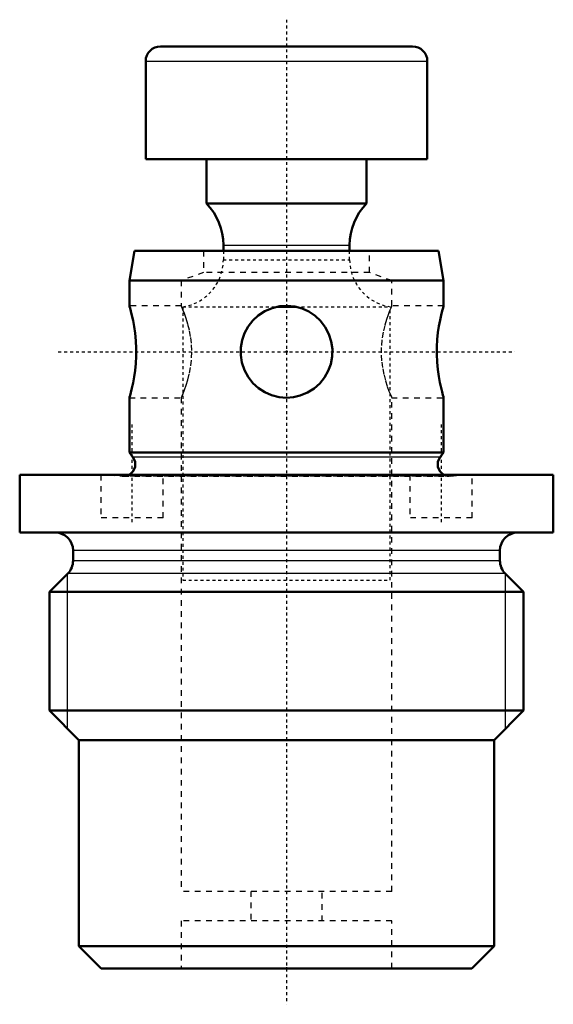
# Model space of a CAD drawing. Header units: millimetres. Extents: x -9 to 9, y -1.2 to 32.
import ezdxf

# ---------------------------------------------------------------- set-up
doc = ezdxf.new("R2010")
doc.units = ezdxf.units.MM
doc.linetypes.add('Center', pattern=[1.5, 0.45, -0.5, 0.05, -0.5])
doc.linetypes.add('Dashed', pattern=[2, 1, -1])
for name, color, linetype, lineweight in [('2d ConnectionPoints', 7, 'Continuous', 50), ('AM_0', 7, 'Continuous', 50), ('AM_4', 3, 'Continuous', 25), ('AM_5', 3, 'Continuous', 25), ('AM_7', 7, 'Center', 25), ('AM_9', 6, 'Dashed', 25)]:
    doc.layers.add(name, color=color, linetype=linetype, lineweight=lineweight)

# ---------------------------------------------------------------- blocks, each defined once
blk = doc.blocks.new('1_AMF559090_02_0_in_AMF559090_3')
at = {"layer": 'AM_0', "ltscale": 0.073846}
for p, q in [((-4.25, 31.1), (4.25, 31.1)), ((-4.75, 30.6), (-4.75, 27.3)), ((4.75, 27.3), (4.75, 30.6)), ((-4.75, 27.3), (4.75, 27.3)), ((-2.7, 27.3), (-2.7, 25.798)), ((2.7, 25.798), (2.7, 27.3)), ((-2.7, 25.798), (2.7, 25.798)), ((-2.13, 24.4), (-2.13, 24.2)), ((2.13, 24.2), (2.13, 24.4)), ((-0.297, 22.317), (0.311, 22.317))]:
    blk.add_line(p, q, dxfattribs=at)
for centre, radius, start, end in [((-4.25, 30.6), 0.5, 90, 180), ((4.25, 30.6), 0.5, 0, 90), ((-4.13, 24.4), 2, 0, 44.3568), ((4.13, 24.4), 2, 135.6432, 180)]:
    blk.add_arc(centre, radius, start, end, dxfattribs=at)
at = {"layer": 'AM_4', "ltscale": 0.073846}
for p, q in [((-4.75, 30.6), (4.75, 30.6)), ((-2.13, 24.4), (2.13, 24.4))]:
    blk.add_line(p, q, dxfattribs=at)
at = {"layer": 'AM_9', "ltscale": 0.073846}
for p, q in [((-2.13, 24.2), (-2.13, 23.9)), ((2.13, 23.9), (2.13, 24.2)), ((-2.13, 23.9), (2.13, 23.9)), ((-3.5, 22.317), (-3.5, 13.1)), ((-3.5, 22.317), (-0.297, 22.317)), ((0.311, 22.317), (3.5, 22.317)), ((3.5, 13.1), (3.5, 22.317)), ((-3.5, 13.1), (3.5, 13.1))]:
    blk.add_line(p, q, dxfattribs=at)
for centre, start, end in [((-3.73, 23.9), 278.2649, 360), ((3.73, 23.9), 180, 261.7351)]:
    blk.add_arc(centre, 1.6, start, end, dxfattribs=at)
blk = doc.blocks.new('2_AMF559090_01_0_in_AMF559090_3')
at = {"layer": 'AM_0', "ltscale": 0.189701}
for p, q in [((-5.124, 24.2), (-5.3, 23.2)), ((5.124, 24.2), (-5.124, 24.2)), ((5.3, 23.2), (5.124, 24.2)), ((-5.3, 23.2), (-5.3, 22.35)), ((5.3, 23.2), (-5.3, 23.2)), ((5.3, 22.35), (5.3, 23.2)), ((-5.3, 19.252), (-5.3, 17.4)), ((5.3, 17.4), (5.3, 19.252)), ((-5.3, 17.4), (-5.18, 17.24)), ((5.3, 17.4), (-5.3, 17.4)), ((5.18, 17.24), (5.3, 17.4)), ((-9, 16.65), (-9, 14.7)), ((9, 16.65), (-9, 16.65)), ((9, 14.7), (9, 16.65)), ((9, 14.7), (-9, 14.7)), ((-7.2, 14.1), (-7.2, 13.749)), ((7.2, 13.749), (7.2, 14.1)), ((-7.376, 13.324), (-8, 12.7)), ((8, 12.7), (7.376, 13.324)), ((-8, 12.7), (-8, 8.703)), ((8, 12.7), (-8, 12.7)), ((8, 8.703), (8, 12.7)), ((-8, 8.703), (-7, 7.703)), ((8, 8.703), (-8, 8.703)), ((7, 7.703), (8, 8.703)), ((-7, 7.703), (-7, 0.75)), ((7, 7.703), (-7, 7.703)), ((7, 0.75), (7, 7.703)), ((-7, 0.75), (-6.25, 0)), ((7, 0.75), (-7, 0.75)), ((6.25, 0), (7, 0.75)), ((6.25, 0), (-6.25, 0))]:
    blk.add_line(p, q, dxfattribs=at)
for points in [[(-5.3, 22.35), (-5.294, 22.33), (-5.276, 22.267), (-5.249, 22.167), (-5.215, 22.028), (-5.177, 21.857), (-5.139, 21.651), (-5.106, 21.422), (-5.082, 21.166), (-5.07, 20.914), (-5.07, 20.651), (-5.083, 20.408), (-5.107, 20.169), (-5.139, 19.951), (-5.176, 19.75), (-5.214, 19.576), (-5.25, 19.431), (-5.277, 19.329), (-5.295, 19.267), (-5.3, 19.25)], [(0, 19.25), (-0.251, 19.27), (-0.501, 19.333), (-0.73, 19.433), (-0.945, 19.572), (-1.134, 19.743), (-1.296, 19.949), (-1.42, 20.178), (-1.506, 20.434), (-1.546, 20.686), (-1.543, 20.949), (-1.5, 21.192), (-1.416, 21.431), (-1.297, 21.649), (-1.14, 21.85), (-0.951, 22.024), (-0.728, 22.169), (-0.489, 22.271), (-0.227, 22.333), (0.025, 22.35), (0.284, 22.324), (0.523, 22.259), (0.753, 22.155), (0.962, 22.016), (1.15, 21.84), (1.307, 21.634), (1.43, 21.397), (1.51, 21.15), (1.548, 20.885), (1.541, 20.635), (1.493, 20.383), (1.408, 20.152), (1.284, 19.932), (1.126, 19.734), (0.931, 19.561), (0.711, 19.423), (0.462, 19.32), (0.237, 19.268), (0, 19.25)], [(5.3, 19.25), (5.3, 19.25), (5.292, 19.276), (5.274, 19.341), (5.246, 19.445), (5.212, 19.584), (5.174, 19.76), (5.136, 19.966), (5.103, 20.203), (5.08, 20.45), (5.069, 20.715), (5.071, 20.965), (5.085, 21.217), (5.11, 21.448), (5.142, 21.668), (5.179, 21.866), (5.218, 22.039), (5.252, 22.177), (5.28, 22.28), (5.295, 22.332), (5.3, 22.35)]]:
    blk.add_lwpolyline(points, dxfattribs=at)
for centre, radius, start, end in [((-5.5, 17), 0.4, 298.955, 36.8699), ((5.5, 17), 0.4, 143.1301, 241.045), ((-7.8, 14.1), 0.6, 0, 90), ((7.8, 14.1), 0.6, 90, 180), ((-7.8, 13.749), 0.6, 315, 0), ((7.8, 13.749), 0.6, 180, 225)]:
    blk.add_arc(centre, radius, start, end, dxfattribs=at)
at = {"layer": 'AM_4', "ltscale": 0.189701}
for p, q in [((5.18, 17.24), (-5.18, 17.24)), ((7.2, 14.1), (-7.2, 14.1)), ((7.2, 13.749), (-7.2, 13.749)), ((7.376, 13.324), (-7.376, 13.324))]:
    blk.add_line(p, q, dxfattribs=at)
at = {"layer": 'AM_5', "ltscale": 0.189701}
for p, q in [((-7.386, 8.09), (-7.386, 13.313)), ((7.386, 8.09), (7.386, 13.313))]:
    blk.add_line(p, q, dxfattribs=at)
at = {"layer": 'AM_7', "ltscale": 0.189701}
for p, q in [((0, 32), (0, -1.21)), ((-7.7, 20.8), (7.7, 20.8)), ((-5.215, 18.35), (-5.215, 15.05)), ((5.215, 18.35), (5.215, 15.05))]:
    blk.add_line(p, q, dxfattribs=at)
at = {"layer": 'AM_9', "ltscale": 0.189701}
for p, q in [((-2.8, 24.2), (-2.8, 23.473)), ((2.8, 23.473), (2.8, 24.2)), ((-2.8, 23.473), (-3.55, 23.2)), ((2.8, 23.473), (-2.8, 23.473)), ((3.55, 23.2), (2.8, 23.473)), ((-3.55, 23.2), (-3.55, 22.35)), ((3.55, 22.35), (3.55, 23.2)), ((-3.55, 22.35), (-5.3, 22.35)), ((0, 22.35), (0.013, 22.35)), ((5.3, 22.35), (3.55, 22.35)), ((-5.3, 19.25), (-3.548, 19.25)), ((-3.55, 19.254), (-3.55, 2.6)), ((3.548, 19.25), (5.3, 19.25)), ((3.55, 2.6), (3.55, 19.254)), ((-6.265, 16.65), (-6.265, 15.2)), ((-6, 16.65), (-5.542, 16.602)), ((-4.165, 15.2), (-4.165, 16.65)), ((4.165, 16.65), (4.165, 15.2)), ((5.542, 16.602), (6, 16.65)), ((6.265, 15.2), (6.265, 16.65)), ((5.542, 16.602), (-5.542, 16.602)), ((-5.5, 16.6), (5.5, 16.6)), ((-4.165, 15.2), (-6.265, 15.2)), ((6.265, 15.2), (4.165, 15.2)), ((3.55, 2.6), (-3.55, 2.6)), ((-1.2, 2.6), (-1.2, 1.6)), ((1.2, 1.6), (1.2, 2.6)), ((-3.55, 1.6), (-3.55, 0)), ((3.55, 1.6), (-3.55, 1.6)), ((3.55, 0), (3.55, 1.6))]:
    blk.add_line(p, q, dxfattribs=at)
for points in [[(-3.55, 19.25), (-3.544, 19.263), (-3.524, 19.311), (-3.489, 19.396), (-3.443, 19.515), (-3.389, 19.668), (-3.33, 19.858), (-3.274, 20.082), (-3.229, 20.326), (-3.2, 20.595), (-3.194, 20.84), (-3.207, 21.093), (-3.235, 21.316), (-3.276, 21.531), (-3.328, 21.736), (-3.385, 21.92), (-3.442, 22.085), (-3.494, 22.216), (-3.529, 22.302), (-3.548, 22.346), (-3.55, 22.35)], [(-0.167, 22.341), (-0.115, 22.346), (0, 22.35)], [(3.55, 22.35), (3.542, 22.331), (3.516, 22.271), (3.478, 22.178), (3.429, 22.048), (3.373, 21.884), (3.314, 21.686), (3.261, 21.457), (3.219, 21.198), (3.197, 20.948), (3.196, 20.683), (3.213, 20.452), (3.245, 20.224), (3.289, 20.012), (3.342, 19.816), (3.401, 19.632), (3.457, 19.476), (3.504, 19.359), (3.537, 19.28), (3.55, 19.251), (3.55, 19.25)], [(0.03, 19.25), (-0.201, 19.263), (-0.227, 19.267)]]:
    blk.add_lwpolyline(points, dxfattribs=at)
for centre, start, end in [((-5.5, 17), 264.0431, 298.955), ((5.5, 17), 241.045, 275.9569)]:
    blk.add_arc(centre, 0.4, start, end, dxfattribs=at)

msp = doc.modelspace()

# ---------------------------------------------------------------- linework, layer by layer
at = {"layer": '2d ConnectionPoints'}
for p in [(0, 20.8), (0, 0)]:
    msp.add_point(p, dxfattribs=at)

# ---------------------------------------------------------------- block references
for name in ['2_AMF559090_01_0_in_AMF559090_3', '1_AMF559090_02_0_in_AMF559090_3']:
    msp.add_blockref(name, (0, 0))

doc.saveas('drawing.dxf')
